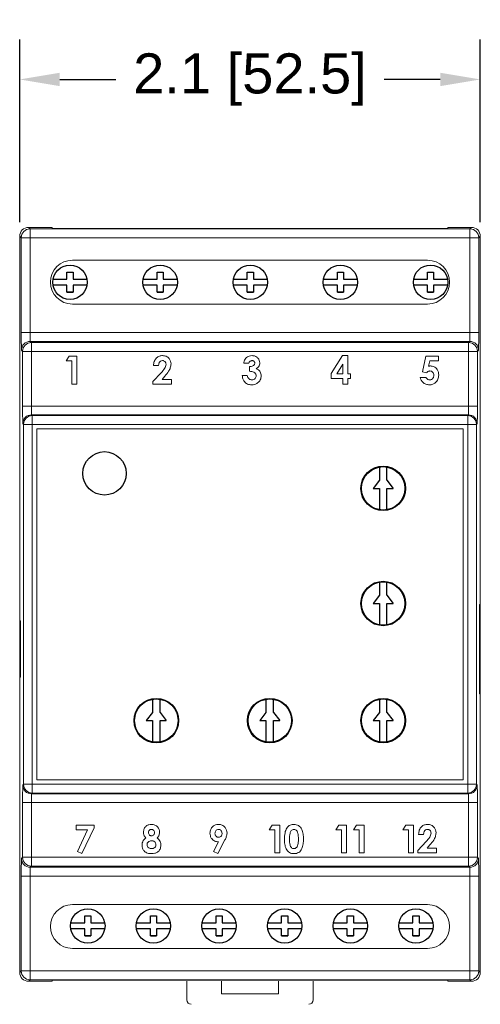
# Model space of a CAD drawing. Header units: inches. Extents: x -1.14 to 8.63, y 0.25 to 7.21.
# Tile 3 of 3: x 5.05 to 7.12, y 2.79 to 7.21. Entities that reach past the tile are written whole.
import ezdxf

# ---------------------------------------------------------------- set-up
doc = ezdxf.new("R2010")
doc.units = ezdxf.units.IN
doc.header["$MEASUREMENT"] = 0
doc.layers.add('Enclosure Base', color=7, linetype='Continuous', plot=False)
doc.layers.add('Enclosure Cover', color=7, linetype='Continuous', plot=False)
doc.layers.add('Potentiometers', color=8, linetype='Continuous')
doc.layers.add('Terminals', color=8, linetype='Continuous')
doc.styles.get("Standard").update_dxf_attribs({"font": 'arial.ttf'})
doc.dimstyles.get("Standard").update_dxf_attribs({"dimtxt": 0.18, "dimasz": 0.18, "dimexe": 0.18, "dimexo": 0.0625, "dimgap": 0.09, "dimtad": 0, "dimtih": 1, "dimtoh": 1, "dimdec": 4, "dimzin": 0, "dimdsep": 46, "dimtxsty": 'Standard', "dimcen": 0.09, "dimadec": 0, "dimazin": 0, "dimtfac": 1, "dimtdec": 4, "dimtofl": 0, "dimtmove": 0, "dimatfit": 3, "dimfxl": 1, "dimtolj": 1, "dimtzin": 0, "dimarcsym": 0})

# ---------------------------------------------------------------- blocks, each defined once
blk = doc.blocks.new('*D3')
at = {"color": 0, "lineweight": -2}
for p, q in [((5.049, 6.2992), (5.049, 7.1203)), ((7.1159, 6.2992), (7.1159, 7.1203)), ((5.229, 6.9403), (5.4806, 6.9403)), ((6.9359, 6.9403), (6.6844, 6.9403))]:
    blk.add_line(p, q, dxfattribs=at)
at = {"color": 0}
for points in [[(5.229, 6.9703), (5.229, 6.9103), (5.049, 6.9403)], [(6.9359, 6.9103), (6.9359, 6.9703), (7.1159, 6.9403)]]:
    blk.add_solid(points, dxfattribs=at)
at = {"layer": 'Defpoints', "color": 0}
for p in [(7.1159, 6.9403), (5.049, 6.2367), (7.1159, 6.2367)]:
    blk.add_point(p, dxfattribs=at)
at = {"color": 0, "insert": (6.0825, 6.9403), "char_height": 0.18, "attachment_point": 5}
blk.add_mtext('\\A1;2.1 [52.5]', dxfattribs=at)

msp = doc.modelspace()

# ---------------------------------------------------------------- linework, layer by layer
at = {"layer": 'Enclosure Base', "linetype": 'Continuous', "lineweight": 15}
for p, q in [((5.799, 2.8902), (5.799, 2.8066)), ((5.9545, 2.8341), (5.9545, 2.8902)), ((6.2104, 2.8902), (6.2104, 2.8341)), ((6.3659, 2.8066), (6.3659, 2.8902)), ((6.2104, 2.8341), (5.9545, 2.8341))]:
    msp.add_line(p, q, dxfattribs=at)
for centre, start, end in [((5.8187, 2.8066), 180, 270), ((6.3463, 2.8066), 270, 0)]:
    msp.add_arc(centre, 0.0197, start, end, dxfattribs=at)
at = {"layer": 'Enclosure Cover', "linetype": 'Continuous', "lineweight": 15}
for p, q in [((5.0561, 6.2296), (5.049, 6.2367)), ((5.049, 6.2367), (5.049, 2.9296)), ((5.0884, 6.2761), (5.0955, 6.2689)), ((5.1947, 6.2761), (5.0884, 6.2761)), ((5.0955, 6.2296), (5.0955, 6.2689)), ((5.0955, 6.2689), (7.0695, 6.2689)), ((5.1947, 6.2712), (5.1947, 6.2761)), ((6.9703, 6.2712), (5.1947, 6.2712)), ((6.9703, 6.2761), (6.9703, 6.2712)), ((7.0766, 6.2761), (6.9703, 6.2761)), ((7.0695, 6.2689), (7.0766, 6.2761)), ((7.0695, 6.2296), (7.0695, 6.2689)), ((7.1159, 6.2367), (7.1088, 6.2296)), ((7.1159, 2.9296), (7.1159, 6.2367)), ((5.0561, 5.8033), (5.0561, 6.2296)), ((5.0955, 6.2296), (5.0561, 6.2296)), ((7.0695, 6.2296), (5.0955, 6.2296)), ((5.0955, 6.2296), (5.0955, 5.8033)), ((7.0695, 5.8033), (7.0695, 6.2296)), ((7.1088, 6.2296), (7.0695, 6.2296)), ((7.1088, 6.2296), (7.1088, 5.8033)), ((6.8797, 6.1284), (5.2852, 6.1284)), ((5.2852, 5.9316), (6.8797, 5.9316)), ((5.0955, 5.8033), (5.0561, 5.8033)), ((5.0955, 5.8033), (7.0695, 5.8033)), ((7.1088, 5.8033), (7.0695, 5.8033)), ((5.0962, 5.7639), (5.1014, 5.7586)), ((7.0688, 5.7639), (5.0962, 5.7639)), ((5.1014, 5.7193), (5.1014, 5.7586)), ((5.1014, 5.7586), (7.0635, 5.7586)), ((7.0635, 5.7586), (7.0688, 5.7639)), ((7.0635, 5.7193), (7.0635, 5.7586)), ((5.0621, 5.7193), (5.0568, 5.7245)), ((5.0621, 5.4736), (5.0621, 5.7193)), ((5.1014, 5.7193), (5.0621, 5.7193)), ((5.1014, 5.7193), (5.1014, 5.4736)), ((7.0635, 5.7193), (5.1014, 5.7193)), ((7.0635, 5.4736), (7.0635, 5.7193)), ((7.1029, 5.7193), (7.0635, 5.7193)), ((7.1081, 5.7245), (7.1029, 5.7193)), ((7.1029, 5.7193), (7.1029, 5.4736)), ((5.2575, 5.6761), (5.2709, 5.697)), ((5.2832, 5.6761), (5.2575, 5.6761)), ((5.2709, 5.697), (5.3056, 5.697)), ((5.2832, 5.572), (5.2832, 5.6761)), ((5.3056, 5.697), (5.3056, 5.572)), ((6.0768, 5.6665), (6.0543, 5.6665)), ((6.4463, 5.6203), (6.4982, 5.7002)), ((6.4992, 5.661), (6.4715, 5.6185)), ((6.4982, 5.7002), (6.5216, 5.7002)), ((6.4992, 5.6185), (6.4992, 5.661)), ((6.5216, 5.7002), (6.5216, 5.6185)), ((6.8564, 5.6276), (6.8711, 5.697)), ((6.8711, 5.697), (6.928, 5.697)), ((6.8889, 5.6761), (6.884, 5.6525)), ((6.928, 5.6761), (6.8889, 5.6761)), ((6.928, 5.697), (6.928, 5.6761)), ((5.6463, 5.5833), (5.6833, 5.6227)), ((5.6719, 5.6553), (5.6495, 5.6553)), ((6.08, 5.6297), (6.08, 5.6505)), ((6.4463, 5.5976), (6.4463, 5.6203)), ((6.4715, 5.6185), (6.4992, 5.6185)), ((6.5216, 5.6185), (6.5328, 5.6185)), ((6.5328, 5.6185), (6.5328, 5.5976)), ((6.8753, 5.6233), (6.8564, 5.6276)), ((5.3056, 5.572), (5.2832, 5.572)), ((5.6463, 5.572), (5.6463, 5.5833)), ((5.7296, 5.572), (5.6463, 5.572)), ((5.7006, 5.6078), (5.6876, 5.5928)), ((5.6876, 5.5928), (5.7296, 5.5928)), ((5.7296, 5.5928), (5.7296, 5.572)), ((6.0479, 5.6104), (6.0703, 5.6104)), ((6.4992, 5.5976), (6.4463, 5.5976)), ((6.4992, 5.572), (6.4992, 5.5976)), ((6.5216, 5.572), (6.4992, 5.572)), ((6.5328, 5.5976), (6.5216, 5.5976)), ((6.5216, 5.5976), (6.5216, 5.572)), ((6.8463, 5.6024), (6.8719, 5.6024)), ((5.1014, 5.4736), (5.0621, 5.4736)), ((5.1014, 5.4736), (7.0635, 5.4736)), ((7.1029, 5.4736), (7.0635, 5.4736)), ((5.0663, 5.3913), (5.0627, 5.3948)), ((5.1021, 5.4342), (5.1056, 5.4307)), ((7.0628, 5.4342), (5.1021, 5.4342)), ((5.1056, 5.3913), (5.1056, 5.4307)), ((5.1056, 5.4307), (7.0593, 5.4307)), ((7.0593, 5.4307), (7.0628, 5.4342)), ((7.0593, 5.3913), (7.0593, 5.4307)), ((7.1022, 5.3948), (7.0987, 5.3913)), ((5.0663, 3.775), (5.0663, 5.3913)), ((5.1056, 5.3913), (5.0663, 5.3913)), ((7.0593, 5.3913), (5.1056, 5.3913)), ((5.1056, 5.3913), (5.1056, 3.775)), ((5.1257, 5.3713), (5.1257, 3.795)), ((7.0393, 5.3713), (5.1257, 5.3713)), ((7.0393, 3.795), (7.0393, 5.3713)), ((7.0593, 3.775), (7.0593, 5.3913)), ((7.0987, 5.3913), (7.0593, 5.3913)), ((7.0987, 5.3913), (7.0987, 3.775)), ((7.1131, 4.5831), (7.1146, 4.5831)), ((7.1131, 4.1816), (7.1131, 4.5831)), ((7.1146, 4.5831), (7.1146, 4.1816)), ((5.0519, 4.5083), (5.0503, 4.5083)), ((5.0503, 4.5083), (5.0503, 4.2564)), ((5.0519, 4.2564), (5.0519, 4.5083)), ((5.0503, 4.2564), (5.0519, 4.2564)), ((7.1146, 4.1816), (7.1131, 4.1816)), ((5.0627, 3.7715), (5.0663, 3.775)), ((5.1056, 3.775), (5.0663, 3.775)), ((5.1056, 3.775), (7.0593, 3.775)), ((5.1056, 3.7356), (5.1056, 3.775)), ((5.1257, 3.795), (7.0393, 3.795)), ((7.0987, 3.775), (7.0593, 3.775)), ((7.0593, 3.7356), (7.0593, 3.775)), ((7.0987, 3.775), (7.1022, 3.7715)), ((5.1056, 3.7356), (5.1021, 3.7321)), ((5.1021, 3.7321), (7.0628, 3.7321)), ((7.0593, 3.7356), (5.1056, 3.7356)), ((7.0628, 3.7321), (7.0593, 3.7356)), ((5.0621, 3.447), (5.0621, 3.6927)), ((5.1014, 3.6927), (5.0621, 3.6927)), ((7.0635, 3.6927), (5.1014, 3.6927)), ((5.1014, 3.6927), (5.1014, 3.447)), ((7.1029, 3.6927), (7.0635, 3.6927)), ((7.0635, 3.447), (7.0635, 3.6927)), ((7.1029, 3.6927), (7.1029, 3.447)), ((5.3027, 3.5917), (5.3828, 3.5917)), ((5.3027, 3.5709), (5.3027, 3.5917)), ((5.3828, 3.5917), (5.3828, 3.5801)), ((6.1682, 3.5709), (6.1816, 3.5917)), ((6.1816, 3.5917), (6.2162, 3.5917)), ((6.2162, 3.5917), (6.2162, 3.4667)), ((6.4682, 3.5709), (6.4816, 3.5917)), ((6.4816, 3.5917), (6.5162, 3.5917)), ((6.5162, 3.5917), (6.5162, 3.4667)), ((6.5469, 3.5709), (6.5603, 3.5917)), ((6.5603, 3.5917), (6.595, 3.5917)), ((6.595, 3.5917), (6.595, 3.4667)), ((6.7682, 3.5709), (6.7816, 3.5917)), ((6.7816, 3.5917), (6.8162, 3.5917)), ((6.8162, 3.5917), (6.8162, 3.4667)), ((5.3539, 3.5709), (5.3027, 3.5709)), ((5.3078, 3.4735), (5.3539, 3.5709)), ((5.3828, 3.5801), (5.3277, 3.4635)), ((6.1938, 3.5709), (6.1682, 3.5709)), ((6.1938, 3.4667), (6.1938, 3.5709)), ((6.4938, 3.5709), (6.4682, 3.5709)), ((6.4938, 3.4667), (6.4938, 3.5709)), ((6.5725, 3.5709), (6.5469, 3.5709)), ((6.5725, 3.4667), (6.5725, 3.5709)), ((6.7938, 3.5709), (6.7682, 3.5709)), ((6.7938, 3.4667), (6.7938, 3.5709)), ((6.8613, 3.55), (6.8389, 3.55)), ((5.9186, 3.4735), (5.9404, 3.5164)), ((5.9702, 3.526), (5.9385, 3.4635)), ((6.8357, 3.4781), (6.8727, 3.5175)), ((6.89, 3.5025), (6.8769, 3.4875)), ((5.3277, 3.4635), (5.3078, 3.4735)), ((5.9385, 3.4635), (5.9186, 3.4735)), ((6.2162, 3.4667), (6.1938, 3.4667)), ((6.5162, 3.4667), (6.4938, 3.4667)), ((6.595, 3.4667), (6.5725, 3.4667)), ((6.8162, 3.4667), (6.7938, 3.4667)), ((6.8357, 3.4667), (6.8357, 3.4781)), ((6.919, 3.4667), (6.8357, 3.4667)), ((6.8769, 3.4875), (6.919, 3.4875)), ((6.919, 3.4875), (6.919, 3.4667)), ((5.0568, 3.4418), (5.0621, 3.447)), ((5.1014, 3.447), (5.0621, 3.447)), ((5.1014, 3.4076), (5.0962, 3.4024)), ((5.1014, 3.447), (7.0635, 3.447)), ((5.1014, 3.4076), (5.1014, 3.447)), ((7.0635, 3.4076), (5.1014, 3.4076)), ((7.1029, 3.447), (7.0635, 3.447)), ((7.0635, 3.4076), (7.0635, 3.447)), ((7.0688, 3.4024), (7.0635, 3.4076)), ((7.1029, 3.447), (7.1081, 3.4418)), ((5.0561, 2.9367), (5.0561, 3.363)), ((5.0955, 3.363), (5.0561, 3.363)), ((7.0695, 3.363), (5.0955, 3.363)), ((5.0955, 3.363), (5.0955, 2.9367)), ((5.0962, 3.4024), (7.0688, 3.4024)), ((7.0695, 3.363), (7.1088, 3.363)), ((7.0695, 2.9367), (7.0695, 3.363)), ((7.1088, 3.363), (7.1088, 2.9367)), ((6.8797, 3.2347), (5.2852, 3.2347)), ((5.2852, 3.0379), (6.8797, 3.0379)), ((5.049, 2.9296), (5.0561, 2.9367)), ((5.0561, 2.9367), (5.0955, 2.9367)), ((5.0955, 2.9367), (7.0695, 2.9367)), ((5.0955, 2.8973), (5.0955, 2.9367)), ((7.1088, 2.9367), (7.0695, 2.9367)), ((7.0695, 2.8973), (7.0695, 2.9367)), ((7.1088, 2.9367), (7.1159, 2.9296)), ((5.0955, 2.8973), (5.0884, 2.8902)), ((5.0884, 2.8902), (5.1947, 2.8902)), ((7.0695, 2.8973), (5.0955, 2.8973)), ((5.1947, 2.8951), (6.9703, 2.8951)), ((5.1947, 2.8902), (5.1947, 2.8951)), ((6.9703, 2.8951), (6.9703, 2.8902)), ((6.9703, 2.8902), (7.0766, 2.8902)), ((7.0766, 2.8902), (7.0695, 2.8973))]:
    msp.add_line(p, q, dxfattribs=at)
at = {"layer": 'Enclosure Cover'}
for centre in [(6.6801, 5.1039), (6.6801, 4.5869), (5.6621, 4.0609), (6.1711, 4.0609), (6.6801, 4.0609)]:
    msp.add_circle(centre, 0.1, dxfattribs=at)
at = {"layer": 'Enclosure Cover', "linetype": 'Continuous', "lineweight": 15}
for centre, radius, start, end in [((5.0955, 6.2296), 0.0394, 90.0051, 179.9949), ((7.0695, 6.2296), 0.0394, 0.0051, 89.9949), ((5.2852, 6.03), 0.0984, 90, 270), ((6.8797, 6.03), 0.0984, 270, 90), ((5.0962, 5.7245), 0.0394, 90.0051, 179.9949), ((5.1014, 5.7193), 0.0394, 90.0051, 179.9949), ((7.0635, 5.7193), 0.0394, 0.0051, 89.9949), ((7.0688, 5.7245), 0.0394, 0.0051, 89.9949), ((5.1021, 5.3948), 0.0394, 90.0051, 179.9949), ((5.1056, 5.3913), 0.0394, 90.0051, 179.9949), ((7.0593, 5.3913), 0.0394, 0.0051, 89.9949), ((7.0628, 5.3948), 0.0394, 0.0051, 89.9949), ((5.1021, 3.7715), 0.0394, 180.0051, 269.9949), ((5.1056, 3.775), 0.0394, 180.0051, 269.9949), ((7.0593, 3.775), 0.0394, 270.0051, 359.9949), ((7.0628, 3.7715), 0.0394, 270.0051, 359.9949), ((5.0962, 3.4418), 0.0394, 180.0051, 269.9949), ((5.1014, 3.447), 0.0394, 180.0051, 269.9949), ((7.0635, 3.447), 0.0394, 270.0051, 359.9949), ((7.0688, 3.4418), 0.0394, 270.0051, 359.9949), ((5.2852, 3.1363), 0.0984, 90, 270), ((6.8797, 3.1363), 0.0984, 270, 90), ((5.0955, 2.9367), 0.0394, 180.0051, 269.9949), ((7.0695, 2.9367), 0.0394, 270.0051, 359.9949)]:
    msp.add_arc(centre, radius, start, end, dxfattribs=at)
for centre, major_axis, ratio, start_param, end_param in [((5.0884, 6.2367), (-0.0278, 0.0278), 0.999924, 5.497825, 7.068545), ((7.0766, 6.2367), (0.0278, 0.0278), 0.999924, 5.497825, 7.068545), ((5.0568, 5.8033), (0, 0.0787), 0.008727, 1.570796, 3.132866), ((5.0962, 5.8033), (0, 0.0394), 0.017454, 1.570796, 3.132866), ((7.0688, 5.8033), (0, 0.0394), 0.017454, 3.150319, 4.712389), ((7.1081, 5.8033), (0, 0.0787), 0.008727, 3.150319, 4.712389), ((5.0628, 5.4736), (0, 0.0787), 0.008727, 1.570796, 3.132866), ((5.1021, 5.4736), (0, 0.0394), 0.017454, 1.570796, 3.132866), ((7.0628, 5.4736), (0, 0.0394), 0.017454, 3.150319, 4.712389), ((7.1022, 5.4736), (0, 0.0787), 0.008727, 3.150319, 4.712389), ((5.0628, 3.6927), (0, 0.0787), 0.008727, 0.008727, 1.570796), ((7.1022, 3.6927), (0, 0.0787), 0.008727, 4.712389, 6.274459), ((5.1021, 3.6927), (0, 0.0394), 0.017454, 0.008727, 1.570796), ((7.0628, 3.6927), (0, 0.0394), 0.017454, 4.712389, 6.274459), ((5.0568, 3.363), (0, 0.0787), 0.008727, 0.008727, 1.570796), ((7.1081, 3.363), (0, 0.0787), 0.008727, 4.712389, 6.274459), ((5.0962, 3.363), (0, 0.0394), 0.017454, 0.008727, 1.570796), ((7.0688, 3.363), (0, 0.0394), 0.017454, 4.712389, 6.274459), ((5.0884, 2.9296), (-0.0278, -0.0278), 0.999924, 5.497825, 7.068545), ((7.0766, 2.9296), (0.0278, -0.0278), 0.999924, 5.497825, 7.068545)]:
    msp.add_ellipse(centre, major_axis=major_axis, ratio=ratio, start_param=start_param, end_param=end_param, dxfattribs=at)
for points, knots in [([(5.6495, 5.6553), (5.6502, 5.6617), (5.6515, 5.6743), (5.6614, 5.6897), (5.6755, 5.6989), (5.6855, 5.6998), (5.6905, 5.7002)], [0, 0, 0, 0, 0.280627, 0.559915, 0.779791, 1, 1, 1, 1]), ([(5.6893, 5.6777), (5.6863, 5.6772), (5.6804, 5.6762), (5.6733, 5.6675), (5.6725, 5.6599), (5.6719, 5.6553)], [0, 0, 0, 0, 0.278755, 0.559273, 1, 1, 1, 1]), ([(5.6833, 5.6227), (5.6891, 5.629), (5.6971, 5.6376), (5.7043, 5.6512), (5.7052, 5.6578), (5.7056, 5.6611)], [0, 0, 0, 0, 0.560367, 0.780493, 1, 1, 1, 1]), ([(5.7056, 5.6611), (5.7054, 5.6636), (5.7049, 5.6685), (5.7006, 5.6741), (5.695, 5.6773), (5.6912, 5.6776), (5.6893, 5.6777)], [0, 0, 0, 0, 0.279841, 0.559185, 0.779391, 1, 1, 1, 1]), ([(5.6905, 5.7002), (5.6961, 5.6996), (5.7072, 5.6985), (5.7195, 5.6882), (5.7266, 5.6757), (5.7276, 5.667), (5.728, 5.6627)], [0, 0, 0, 0, 0.279781, 0.559029, 0.779656, 1, 1, 1, 1]), ([(5.728, 5.6627), (5.7273, 5.6569), (5.726, 5.6452), (5.7162, 5.6263), (5.7065, 5.6148), (5.7006, 5.6078)], [0, 0, 0, 0, 0.279444, 0.559479, 1, 1, 1, 1]), ([(6.0543, 5.6665), (6.0551, 5.6711), (6.0566, 5.6792), (6.0617, 5.6857), (6.0639, 5.6886)], [0, 0, 0, 0, 0.56011, 1, 1, 1, 1]), ([(6.0639, 5.6886), (6.0684, 5.6923), (6.0765, 5.6991), (6.0869, 5.6998), (6.0915, 5.7002)], [0, 0, 0, 0, 0.558864, 1, 1, 1, 1]), ([(6.0914, 5.6777), (6.0895, 5.6775), (6.0859, 5.6771), (6.0801, 5.6735), (6.078, 5.6692), (6.0768, 5.6665)], [0, 0, 0, 0, 0.280786, 0.561822, 1, 1, 1, 1]), ([(6.08, 5.6505), (6.0826, 5.6507), (6.0878, 5.6512), (6.0955, 5.6532), (6.1009, 5.6574), (6.1036, 5.662), (6.1039, 5.6647), (6.104, 5.666)], [0, 0, 0, 0, 0.250921, 0.501158, 0.749946, 0.875047, 1, 1, 1, 1]), ([(6.104, 5.666), (6.1038, 5.6678), (6.1034, 5.6714), (6.0999, 5.6754), (6.0957, 5.6775), (6.0928, 5.6777), (6.0914, 5.6777)], [0, 0, 0, 0, 0.27955, 0.558879, 0.779258, 1, 1, 1, 1]), ([(6.0915, 5.7002), (6.0965, 5.6997), (6.1065, 5.6987), (6.1179, 5.69), (6.1253, 5.6792), (6.126, 5.6713), (6.1264, 5.6674)], [0, 0, 0, 0, 0.279898, 0.559568, 0.779842, 1, 1, 1, 1]), ([(6.1264, 5.6674), (6.1262, 5.6643), (6.1256, 5.6582), (6.1204, 5.6483), (6.1138, 5.6439), (6.1097, 5.6412)], [0, 0, 0, 0, 0.28057, 0.561026, 1, 1, 1, 1]), ([(6.1104, 5.6095), (6.1103, 5.6112), (6.11, 5.6146), (6.1067, 5.6206), (6.0999, 5.6261), (6.0901, 5.6292), (6.0833, 5.6295), (6.08, 5.6297)], [0, 0, 0, 0, 0.125088, 0.250096, 0.499208, 0.749268, 1, 1, 1, 1]), ([(6.1097, 5.6412), (6.1134, 5.6397), (6.1208, 5.6367), (6.1282, 5.6281), (6.1323, 5.6186), (6.1327, 5.6124), (6.1328, 5.6092)], [0, 0, 0, 0, 0.279876, 0.559333, 0.779566, 1, 1, 1, 1]), ([(6.8901, 5.6313), (6.8884, 5.6311), (6.8852, 5.6308), (6.88, 5.628), (6.8771, 5.6251), (6.8753, 5.6233)], [0, 0, 0, 0, 0.279807, 0.55982, 1, 1, 1, 1]), ([(6.884, 5.6525), (6.8854, 5.6529), (6.888, 5.6535), (6.8906, 5.6537), (6.8918, 5.6537)], [0, 0, 0, 0, 0.559978, 1, 1, 1, 1]), ([(6.9072, 5.6115), (6.907, 5.6142), (6.9066, 5.6197), (6.9023, 5.6263), (6.8965, 5.6306), (6.8922, 5.631), (6.8901, 5.6313)], [0, 0, 0, 0, 0.2804, 0.56001, 0.780115, 1, 1, 1, 1]), ([(6.8918, 5.6537), (6.8977, 5.653), (6.9095, 5.6516), (6.922, 5.6399), (6.9287, 5.6261), (6.9293, 5.6169), (6.9296, 5.6123)], [0, 0, 0, 0, 0.279289, 0.55876, 0.779156, 1, 1, 1, 1]), ([(6.0895, 5.5688), (6.0833, 5.5694), (6.071, 5.5705), (6.057, 5.5818), (6.0496, 5.596), (6.0485, 5.6056), (6.0479, 5.6104)], [0, 0, 0, 0, 0.279836, 0.558867, 0.779159, 1, 1, 1, 1]), ([(6.0703, 5.6104), (6.071, 5.6076), (6.0722, 5.6019), (6.0772, 5.5953), (6.0839, 5.5917), (6.0884, 5.5914), (6.0907, 5.5912)], [0, 0, 0, 0, 0.280488, 0.559268, 0.779432, 1, 1, 1, 1]), ([(6.1328, 5.6092), (6.1321, 5.603), (6.1305, 5.5906), (6.1184, 5.5772), (6.1041, 5.5698), (6.0944, 5.5691), (6.0895, 5.5688)], [0, 0, 0, 0, 0.2792867, 0.5588975, 0.7792648, 1, 1, 1, 1]), ([(6.0907, 5.5912), (6.0935, 5.5915), (6.0992, 5.592), (6.1057, 5.5967), (6.1098, 5.6028), (6.1102, 5.6073), (6.1104, 5.6095)], [0, 0, 0, 0, 0.2800415, 0.5597313, 0.7798699, 1, 1, 1, 1]), ([(6.8879, 5.5688), (6.8824, 5.5693), (6.8715, 5.5702), (6.8585, 5.5788), (6.8499, 5.5901), (6.8475, 5.5983), (6.8463, 5.6024)], [0, 0, 0, 0, 0.279859, 0.559381, 0.779502, 1, 1, 1, 1]), ([(6.8719, 5.6024), (6.873, 5.6007), (6.875, 5.5972), (6.8807, 5.5924), (6.8859, 5.5917), (6.8891, 5.5912)], [0, 0, 0, 0, 0.281145, 0.561922, 1, 1, 1, 1]), ([(6.9296, 5.6123), (6.929, 5.606), (6.9277, 5.5933), (6.9165, 5.5791), (6.9027, 5.5701), (6.8928, 5.5692), (6.8879, 5.5688)], [0, 0, 0, 0, 0.279834, 0.559555, 0.779722, 1, 1, 1, 1]), ([(6.8891, 5.5912), (6.892, 5.5916), (6.8977, 5.5924), (6.9036, 5.5982), (6.9068, 5.6048), (6.9071, 5.6093), (6.9072, 5.6115)], [0, 0, 0, 0, 0.2790879, 0.5587571, 0.7791439, 1, 1, 1, 1]), ([(5.6043, 3.5599), (5.6049, 3.5652), (5.6061, 3.5757), (5.6158, 3.5877), (5.6281, 3.594), (5.6364, 3.5946), (5.6406, 3.5949)], [0, 0, 0, 0, 0.27977, 0.558945, 0.779257, 1, 1, 1, 1]), ([(5.6406, 3.5949), (5.6459, 3.5944), (5.6564, 3.5934), (5.6684, 3.5839), (5.6752, 3.5719), (5.676, 3.5637), (5.6764, 3.5595)], [0, 0, 0, 0, 0.279909, 0.559079, 0.779525, 1, 1, 1, 1]), ([(5.9027, 3.5559), (5.9033, 3.5616), (5.9046, 3.5731), (5.9149, 3.5858), (5.9275, 3.5937), (5.9365, 3.5945), (5.941, 3.5949)], [0, 0, 0, 0, 0.279695, 0.559378, 0.779675, 1, 1, 1, 1]), ([(5.941, 3.5949), (5.9467, 3.5943), (5.9582, 3.593), (5.9706, 3.582), (5.9784, 3.5693), (5.9792, 3.5603), (5.9796, 3.5558)], [0, 0, 0, 0, 0.279545, 0.559152, 0.77959, 1, 1, 1, 1]), ([(6.2475, 3.5779), (6.2497, 3.5807), (6.254, 3.5863), (6.2647, 3.5934), (6.2738, 3.5943), (6.2794, 3.5949)], [0, 0, 0, 0, 0.280732, 0.561109, 1, 1, 1, 1]), ([(6.2794, 3.5949), (6.2831, 3.5947), (6.2905, 3.5942), (6.3009, 3.5898), (6.3093, 3.5823), (6.3171, 3.5696), (6.3217, 3.5513), (6.3221, 3.5366), (6.3222, 3.5291)], [0, 0, 0, 0, 0.125043, 0.249932, 0.374773, 0.499839, 0.749499, 1, 1, 1, 1]), ([(6.8389, 3.55), (6.8396, 3.5564), (6.8409, 3.5691), (6.8508, 3.5845), (6.8649, 3.5936), (6.8749, 3.5945), (6.8799, 3.5949)], [0, 0, 0, 0, 0.2806274, 0.5599155, 0.7797911, 1, 1, 1, 1]), ([(6.8799, 3.5949), (6.8855, 3.5943), (6.8966, 3.5932), (6.9089, 3.5829), (6.9159, 3.5704), (6.9169, 3.5617), (6.9174, 3.5574)], [0, 0, 0, 0, 0.279781, 0.559029, 0.779656, 1, 1, 1, 1]), ([(5.6147, 3.534), (5.6114, 3.5383), (5.6056, 3.546), (5.6047, 3.5556), (5.6043, 3.5599)], [0, 0, 0, 0, 0.5595743, 1, 1, 1, 1]), ([(5.64, 3.5725), (5.638, 3.5722), (5.6339, 3.5718), (5.6295, 3.5678), (5.6271, 3.5631), (5.6269, 3.5599), (5.6268, 3.5583)], [0, 0, 0, 0, 0.279594, 0.558748, 0.779241, 1, 1, 1, 1]), ([(5.6268, 3.5583), (5.627, 3.5562), (5.6273, 3.552), (5.6309, 3.5471), (5.6355, 3.5441), (5.6388, 3.5438), (5.6404, 3.5436)], [0, 0, 0, 0, 0.280069, 0.559708, 0.779873, 1, 1, 1, 1]), ([(5.654, 3.5584), (5.6538, 3.5605), (5.6534, 3.5647), (5.6497, 3.5695), (5.6449, 3.5721), (5.6416, 3.5724), (5.64, 3.5725)], [0, 0, 0, 0, 0.279935, 0.559241, 0.779399, 1, 1, 1, 1]), ([(5.6404, 3.5436), (5.6425, 3.5439), (5.6468, 3.5443), (5.6513, 3.5485), (5.6537, 3.5535), (5.6539, 3.5568), (5.654, 3.5584)], [0, 0, 0, 0, 0.279386, 0.5588, 0.779158, 1, 1, 1, 1]), ([(5.6764, 3.5595), (5.6758, 3.5542), (5.6745, 3.5446), (5.6684, 3.5373), (5.6657, 3.534)], [0, 0, 0, 0, 0.5581572, 1, 1, 1, 1]), ([(5.9404, 3.5164), (5.9347, 3.5171), (5.9233, 3.5185), (5.9109, 3.5295), (5.9037, 3.5425), (5.9031, 3.5515), (5.9027, 3.5559)], [0, 0, 0, 0, 0.279339, 0.559087, 0.779393, 1, 1, 1, 1]), ([(5.9414, 3.5725), (5.9389, 3.5721), (5.9339, 3.5714), (5.9286, 3.5664), (5.9256, 3.5607), (5.9253, 3.5567), (5.9252, 3.5547)], [0, 0, 0, 0, 0.279178, 0.558905, 0.779362, 1, 1, 1, 1]), ([(5.9252, 3.5547), (5.9254, 3.5522), (5.9259, 3.5472), (5.9301, 3.5414), (5.9356, 3.5377), (5.9395, 3.5374), (5.9415, 3.5372)], [0, 0, 0, 0, 0.2800372, 0.559595, 0.7796801, 1, 1, 1, 1]), ([(5.9572, 3.5547), (5.957, 3.5572), (5.9565, 3.5621), (5.9524, 3.5679), (5.9472, 3.5718), (5.9434, 3.5722), (5.9414, 3.5725)], [0, 0, 0, 0, 0.280121, 0.559899, 0.780077, 1, 1, 1, 1]), ([(5.9415, 3.5372), (5.9439, 3.5375), (5.9489, 3.5382), (5.9539, 3.5432), (5.9568, 3.5489), (5.9571, 3.5527), (5.9572, 3.5547)], [0, 0, 0, 0, 0.279141, 0.558801, 0.779318, 1, 1, 1, 1]), ([(5.9796, 3.5558), (5.9788, 3.5499), (5.9772, 3.5395), (5.9724, 3.5301), (5.9702, 3.526)], [0, 0, 0, 0, 0.558432, 1, 1, 1, 1]), ([(6.2373, 3.528), (6.2376, 3.5376), (6.2381, 3.551), (6.2421, 3.5679), (6.2457, 3.5746), (6.2475, 3.5779)], [0, 0, 0, 0, 0.559976, 0.780109, 1, 1, 1, 1]), ([(6.2799, 3.5725), (6.2776, 3.5722), (6.2731, 3.5717), (6.2655, 3.566), (6.2615, 3.5548), (6.2599, 3.5414), (6.2598, 3.5323), (6.2597, 3.5277)], [0, 0, 0, 0, 0.124794, 0.249457, 0.498256, 0.749005, 1, 1, 1, 1]), ([(6.2998, 3.5291), (6.2997, 3.5335), (6.2995, 3.5423), (6.2979, 3.5554), (6.2934, 3.5657), (6.2866, 3.5717), (6.2821, 3.5722), (6.2799, 3.5725)], [0, 0, 0, 0, 0.251043, 0.50187, 0.750589, 0.875402, 1, 1, 1, 1]), ([(6.8786, 3.5725), (6.8757, 3.572), (6.8698, 3.5709), (6.8627, 3.5622), (6.8619, 3.5547), (6.8613, 3.55)], [0, 0, 0, 0, 0.278755, 0.559273, 1, 1, 1, 1]), ([(6.8727, 3.5175), (6.8785, 3.5237), (6.8865, 3.5323), (6.8937, 3.5459), (6.8945, 3.5525), (6.895, 3.5558)], [0, 0, 0, 0, 0.560367, 0.780493, 1, 1, 1, 1]), ([(6.895, 3.5558), (6.8947, 3.5583), (6.8943, 3.5632), (6.8899, 3.5688), (6.8844, 3.572), (6.8806, 3.5723), (6.8786, 3.5725)], [0, 0, 0, 0, 0.279841, 0.559185, 0.779391, 1, 1, 1, 1]), ([(6.9174, 3.5574), (6.9167, 3.5516), (6.9153, 3.5399), (6.9056, 3.521), (6.8959, 3.5095), (6.89, 3.5025)], [0, 0, 0, 0, 0.279444, 0.559479, 1, 1, 1, 1]), ([(5.5979, 3.5017), (5.5982, 3.5052), (5.5987, 3.5123), (5.6037, 3.5242), (5.6106, 3.5303), (5.6147, 3.534)], [0, 0, 0, 0, 0.28041, 0.560695, 1, 1, 1, 1]), ([(5.6407, 3.4635), (5.6346, 3.4637), (5.6224, 3.4642), (5.6074, 3.4736), (5.5992, 3.4874), (5.5983, 3.4969), (5.5979, 3.5017)], [0, 0, 0, 0, 0.280879, 0.559246, 0.779512, 1, 1, 1, 1]), ([(5.6407, 3.5212), (5.6379, 3.5209), (5.6323, 3.5205), (5.6257, 3.5161), (5.6211, 3.5103), (5.6206, 3.5059), (5.6203, 3.5037)], [0, 0, 0, 0, 0.280314, 0.560079, 0.780212, 1, 1, 1, 1]), ([(5.6203, 3.5037), (5.6207, 3.5009), (5.6215, 3.4953), (5.6272, 3.4894), (5.6338, 3.4863), (5.6382, 3.4861), (5.6405, 3.4859)], [0, 0, 0, 0, 0.279096, 0.5586, 0.77902, 1, 1, 1, 1]), ([(5.6405, 3.4859), (5.6432, 3.4861), (5.6488, 3.4865), (5.6556, 3.4906), (5.6598, 3.4967), (5.6602, 3.501), (5.6604, 3.5032)], [0, 0, 0, 0, 0.280692, 0.560105, 0.779888, 1, 1, 1, 1]), ([(5.6604, 3.5032), (5.6601, 3.506), (5.6593, 3.5116), (5.6537, 3.5175), (5.6473, 3.5207), (5.6429, 3.521), (5.6407, 3.5212)], [0, 0, 0, 0, 0.2792676, 0.5588433, 0.7792376, 1, 1, 1, 1]), ([(5.6828, 3.5017), (5.6821, 3.4957), (5.6805, 3.4838), (5.6692, 3.4703), (5.6548, 3.4641), (5.6454, 3.4637), (5.6407, 3.4635)], [0, 0, 0, 0, 0.279615, 0.558846, 0.778998, 1, 1, 1, 1]), ([(5.6657, 3.534), (5.6685, 3.5318), (5.6741, 3.5274), (5.6811, 3.5164), (5.6822, 3.5073), (5.6828, 3.5017)], [0, 0, 0, 0, 0.280594, 0.561098, 1, 1, 1, 1]), ([(6.28, 3.4635), (6.2764, 3.4637), (6.269, 3.4641), (6.2587, 3.4683), (6.2503, 3.4756), (6.2424, 3.488), (6.2378, 3.5061), (6.2374, 3.5207), (6.2373, 3.528)], [0, 0, 0, 0, 0.125093, 0.249947, 0.37484, 0.499914, 0.749469, 1, 1, 1, 1]), ([(6.2597, 3.5277), (6.2598, 3.5234), (6.26, 3.5148), (6.2617, 3.5021), (6.2664, 3.4921), (6.2735, 3.4867), (6.2778, 3.4862), (6.2799, 3.4859)], [0, 0, 0, 0, 0.251073, 0.501906, 0.750398, 0.875207, 1, 1, 1, 1]), ([(6.2799, 3.4859), (6.2815, 3.4861), (6.2847, 3.4863), (6.2898, 3.4891), (6.2922, 3.4925), (6.2936, 3.4945)], [0, 0, 0, 0, 0.280266, 0.560445, 1, 1, 1, 1]), ([(6.3222, 3.5291), (6.3221, 3.5218), (6.3217, 3.5071), (6.3172, 3.4889), (6.3097, 3.4761), (6.3015, 3.4684), (6.2911, 3.4641), (6.2837, 3.4637), (6.28, 3.4635)], [0, 0, 0, 0, 0.250514, 0.500214, 0.625312, 0.750134, 0.874928, 1, 1, 1, 1]), ([(6.2936, 3.4945), (6.2958, 3.5008), (6.2997, 3.512), (6.2998, 3.5239), (6.2998, 3.5291)], [0, 0, 0, 0, 0.5584174, 1, 1, 1, 1])]:
    msp.add_open_spline(points, degree=3, knots=knots, dxfattribs=at)
at = {"layer": 'Potentiometers'}
for p, q in [((6.6632, 5.1407), (6.6351, 5.1039)), ((6.6969, 5.1407), (6.725, 5.1039)), ((6.6351, 5.1039), (6.6632, 5.1039)), ((6.6969, 5.1039), (6.725, 5.1039)), ((6.6632, 4.6237), (6.6351, 4.5869)), ((6.6969, 4.6237), (6.725, 4.5869)), ((6.6351, 4.5869), (6.6632, 4.5869)), ((6.6969, 4.5869), (6.725, 4.5869)), ((5.6452, 4.0977), (5.6171, 4.0609)), ((5.6789, 4.0977), (5.707, 4.0609)), ((6.1542, 4.0977), (6.1261, 4.0609)), ((6.1879, 4.0977), (6.216, 4.0609)), ((6.6632, 4.0977), (6.6351, 4.0609)), ((6.6969, 4.0977), (6.725, 4.0609)), ((5.6171, 4.0609), (5.6452, 4.0609)), ((5.6789, 4.0609), (5.707, 4.0609)), ((6.1261, 4.0609), (6.1542, 4.0609)), ((6.1879, 4.0609), (6.216, 4.0609)), ((6.6351, 4.0609), (6.6632, 4.0609)), ((6.6969, 4.0609), (6.725, 4.0609))]:
    msp.add_line(p, q, dxfattribs=at)
for points in [[(6.6632, 5.1999), (6.6632, 5.1407)], [(6.6969, 5.1407), (6.6969, 5.1999)], [(6.6632, 5.1039), (6.6632, 5.0079)], [(6.6969, 5.0079), (6.6969, 5.1039)], [(6.6632, 4.6829), (6.6632, 4.6237)], [(6.6969, 4.6237), (6.6969, 4.6829)], [(6.6632, 4.5869), (6.6632, 4.4909)], [(6.6969, 4.4909), (6.6969, 4.5869)], [(5.6452, 4.1569), (5.6452, 4.0977)], [(5.6789, 4.0977), (5.6789, 4.1569)], [(6.1542, 4.1569), (6.1542, 4.0977)], [(6.1879, 4.0977), (6.1879, 4.1569)], [(6.6632, 4.1569), (6.6632, 4.0977)], [(6.6969, 4.0977), (6.6969, 4.1569)], [(5.6452, 4.0609), (5.6452, 3.9649)], [(5.6789, 3.9649), (5.6789, 4.0609)], [(6.1542, 4.0609), (6.1542, 3.9649)], [(6.1879, 3.9649), (6.1879, 4.0609)], [(6.6632, 4.0609), (6.6632, 3.9649)], [(6.6969, 3.9649), (6.6969, 4.0609)]]:
    msp.add_lwpolyline(points, dxfattribs=at)
for centre in [(5.4295, 5.1713), (6.6801, 5.1039), (6.6801, 4.5869), (5.6621, 4.0609), (6.1711, 4.0609), (6.6801, 4.0609)]:
    msp.add_circle(centre, 0.0975, dxfattribs=at)
at = {"layer": 'Terminals'}
for p, q in [((5.2611, 6.0745), (5.2885, 6.0745)), ((5.2611, 6.0433), (5.2611, 6.0745)), ((5.2611, 6.0745), (5.2885, 6.0745)), ((5.2885, 6.0745), (5.2885, 6.0433)), ((5.6656, 6.0745), (5.693, 6.0745)), ((5.6656, 6.0433), (5.6656, 6.0745)), ((5.6656, 6.0745), (5.693, 6.0745)), ((5.693, 6.0745), (5.693, 6.0433)), ((6.0701, 6.0745), (6.0975, 6.0745)), ((6.0701, 6.0433), (6.0701, 6.0745)), ((6.0701, 6.0745), (6.0975, 6.0745)), ((6.0975, 6.0745), (6.0975, 6.0433)), ((6.4746, 6.0745), (6.502, 6.0745)), ((6.4746, 6.0433), (6.4746, 6.0745)), ((6.4746, 6.0745), (6.502, 6.0745)), ((6.502, 6.0745), (6.502, 6.0433)), ((6.8791, 6.0745), (6.9065, 6.0745)), ((6.8791, 6.0433), (6.8791, 6.0745)), ((6.8791, 6.0745), (6.9065, 6.0745)), ((6.9065, 6.0745), (6.9065, 6.0433)), ((5.1988, 6.0433), (5.2611, 6.0433)), ((5.2611, 6.0159), (5.1988, 6.0159)), ((5.2611, 5.9848), (5.2611, 6.0159)), ((5.2885, 6.0433), (5.3509, 6.0433)), ((5.3509, 6.0159), (5.2885, 6.0159)), ((5.2885, 6.0159), (5.2885, 5.9848)), ((5.6033, 6.0433), (5.6656, 6.0433)), ((5.6656, 6.0159), (5.6033, 6.0159)), ((5.6656, 5.9848), (5.6656, 6.0159)), ((5.693, 6.0433), (5.7554, 6.0433)), ((5.7554, 6.0159), (5.693, 6.0159)), ((5.693, 6.0159), (5.693, 5.9848)), ((6.0078, 6.0433), (6.0701, 6.0433)), ((6.0701, 6.0159), (6.0078, 6.0159)), ((6.0701, 5.9848), (6.0701, 6.0159)), ((6.0975, 6.0433), (6.1599, 6.0433)), ((6.1599, 6.0159), (6.0975, 6.0159)), ((6.0975, 6.0159), (6.0975, 5.9848)), ((6.4123, 6.0433), (6.4746, 6.0433)), ((6.4746, 6.0159), (6.4123, 6.0159)), ((6.4746, 5.9848), (6.4746, 6.0159)), ((6.502, 6.0433), (6.5644, 6.0433)), ((6.5644, 6.0159), (6.502, 6.0159)), ((6.502, 6.0159), (6.502, 5.9848)), ((6.8168, 6.0433), (6.8791, 6.0433)), ((6.8791, 6.0159), (6.8168, 6.0159)), ((6.8791, 5.9848), (6.8791, 6.0159)), ((6.9065, 6.0433), (6.9689, 6.0433)), ((6.9689, 6.0159), (6.9065, 6.0159)), ((6.9065, 6.0159), (6.9065, 5.9848)), ((5.2611, 5.9848), (5.2885, 5.9848)), ((5.2885, 5.9848), (5.2611, 5.9848)), ((5.6656, 5.9848), (5.693, 5.9848)), ((5.693, 5.9848), (5.6656, 5.9848)), ((6.0701, 5.9848), (6.0975, 5.9848)), ((6.0975, 5.9848), (6.0701, 5.9848)), ((6.4746, 5.9848), (6.502, 5.9848)), ((6.502, 5.9848), (6.4746, 5.9848)), ((6.8791, 5.9848), (6.9065, 5.9848)), ((6.9065, 5.9848), (6.8791, 5.9848)), ((5.3409, 3.1837), (5.3684, 3.1837)), ((5.3409, 3.1525), (5.3409, 3.1837)), ((5.3409, 3.1837), (5.3684, 3.1837)), ((5.3684, 3.1837), (5.3684, 3.1525)), ((5.6354, 3.1837), (5.6629, 3.1837)), ((5.6354, 3.1525), (5.6354, 3.1837)), ((5.6354, 3.1837), (5.6629, 3.1837)), ((5.6629, 3.1837), (5.6629, 3.1525)), ((5.9299, 3.1837), (5.9574, 3.1837)), ((5.9299, 3.1525), (5.9299, 3.1837)), ((5.9299, 3.1837), (5.9574, 3.1837)), ((5.9574, 3.1837), (5.9574, 3.1525)), ((6.2244, 3.1837), (6.2519, 3.1837)), ((6.2244, 3.1525), (6.2244, 3.1837)), ((6.2244, 3.1837), (6.2519, 3.1837)), ((6.2519, 3.1837), (6.2519, 3.1525)), ((6.5189, 3.1837), (6.5464, 3.1837)), ((6.5189, 3.1525), (6.5189, 3.1837)), ((6.5189, 3.1837), (6.5464, 3.1837)), ((6.5464, 3.1837), (6.5464, 3.1525)), ((6.8134, 3.1837), (6.8409, 3.1837)), ((6.8134, 3.1525), (6.8134, 3.1837)), ((6.8134, 3.1837), (6.8409, 3.1837)), ((6.8409, 3.1837), (6.8409, 3.1525)), ((5.2786, 3.1525), (5.3409, 3.1525)), ((5.3684, 3.1525), (5.4307, 3.1525)), ((5.5731, 3.1525), (5.6354, 3.1525)), ((5.6629, 3.1525), (5.7252, 3.1525)), ((5.8676, 3.1525), (5.9299, 3.1525)), ((5.9574, 3.1525), (6.0197, 3.1525)), ((6.1621, 3.1525), (6.2244, 3.1525)), ((6.2519, 3.1525), (6.3142, 3.1525)), ((6.4566, 3.1525), (6.5189, 3.1525)), ((6.5464, 3.1525), (6.6087, 3.1525)), ((6.7511, 3.1525), (6.8134, 3.1525)), ((6.8409, 3.1525), (6.9032, 3.1525)), ((5.3409, 3.1251), (5.2786, 3.1251)), ((5.3409, 3.094), (5.3409, 3.1251)), ((5.4307, 3.1251), (5.3684, 3.1251)), ((5.3684, 3.1251), (5.3684, 3.094)), ((5.6354, 3.1251), (5.5731, 3.1251)), ((5.6354, 3.094), (5.6354, 3.1251)), ((5.7252, 3.1251), (5.6629, 3.1251)), ((5.6629, 3.1251), (5.6629, 3.094)), ((5.9299, 3.1251), (5.8676, 3.1251)), ((5.9299, 3.094), (5.9299, 3.1251)), ((6.0197, 3.1251), (5.9574, 3.1251)), ((5.9574, 3.1251), (5.9574, 3.094)), ((6.2244, 3.1251), (6.1621, 3.1251)), ((6.2244, 3.094), (6.2244, 3.1251)), ((6.3142, 3.1251), (6.2519, 3.1251)), ((6.2519, 3.1251), (6.2519, 3.094)), ((6.5189, 3.1251), (6.4566, 3.1251)), ((6.5189, 3.094), (6.5189, 3.1251)), ((6.6087, 3.1251), (6.5464, 3.1251)), ((6.5464, 3.1251), (6.5464, 3.094)), ((6.8134, 3.1251), (6.7511, 3.1251)), ((6.8134, 3.094), (6.8134, 3.1251)), ((6.9032, 3.1251), (6.8409, 3.1251)), ((6.8409, 3.1251), (6.8409, 3.094)), ((5.3409, 3.094), (5.3684, 3.094)), ((5.3684, 3.094), (5.3409, 3.094)), ((5.6354, 3.094), (5.6629, 3.094)), ((5.6629, 3.094), (5.6354, 3.094)), ((5.9299, 3.094), (5.9574, 3.094)), ((5.9574, 3.094), (5.9299, 3.094)), ((6.2244, 3.094), (6.2519, 3.094)), ((6.2519, 3.094), (6.2244, 3.094)), ((6.5189, 3.094), (6.5464, 3.094)), ((6.5464, 3.094), (6.5189, 3.094)), ((6.8134, 3.094), (6.8409, 3.094)), ((6.8409, 3.094), (6.8134, 3.094))]:
    msp.add_line(p, q, dxfattribs=at)
for points in [[(5.4319, 3.1388), (5.4319, 3.1388), (5.4319, 3.1388), (5.4319, 3.1388)], [(6.3154, 3.1388), (6.3154, 3.1388), (6.3154, 3.1388), (6.3154, 3.1388)]]:
    msp.add_lwpolyline(points, close=True, dxfattribs=at)
for centre in [(5.2748, 6.0296), (5.6793, 6.0296), (6.0838, 6.0296), (6.4883, 6.0296), (6.8928, 6.0296), (5.3546, 3.1388), (5.6491, 3.1388), (5.9436, 3.1388), (6.2381, 3.1388), (6.5326, 3.1388), (6.8271, 3.1388)]:
    msp.add_circle(centre, 0.0772, dxfattribs=at)

# ---------------------------------------------------------------- dimensions: what is measured, and where the dimension line sits
dim = msp.add_linear_dim(base=(7.1159, 6.9403), p1=(5.049, 6.2367), p2=(7.1159, 6.2367), dimstyle='Standard', override={"dimdec": 1})
dim.commit()
dim.dimension.update_dxf_attribs({"geometry": '*D3', "text_midpoint": (6.0825, 6.9403)})

doc.saveas('drawing.dxf')
